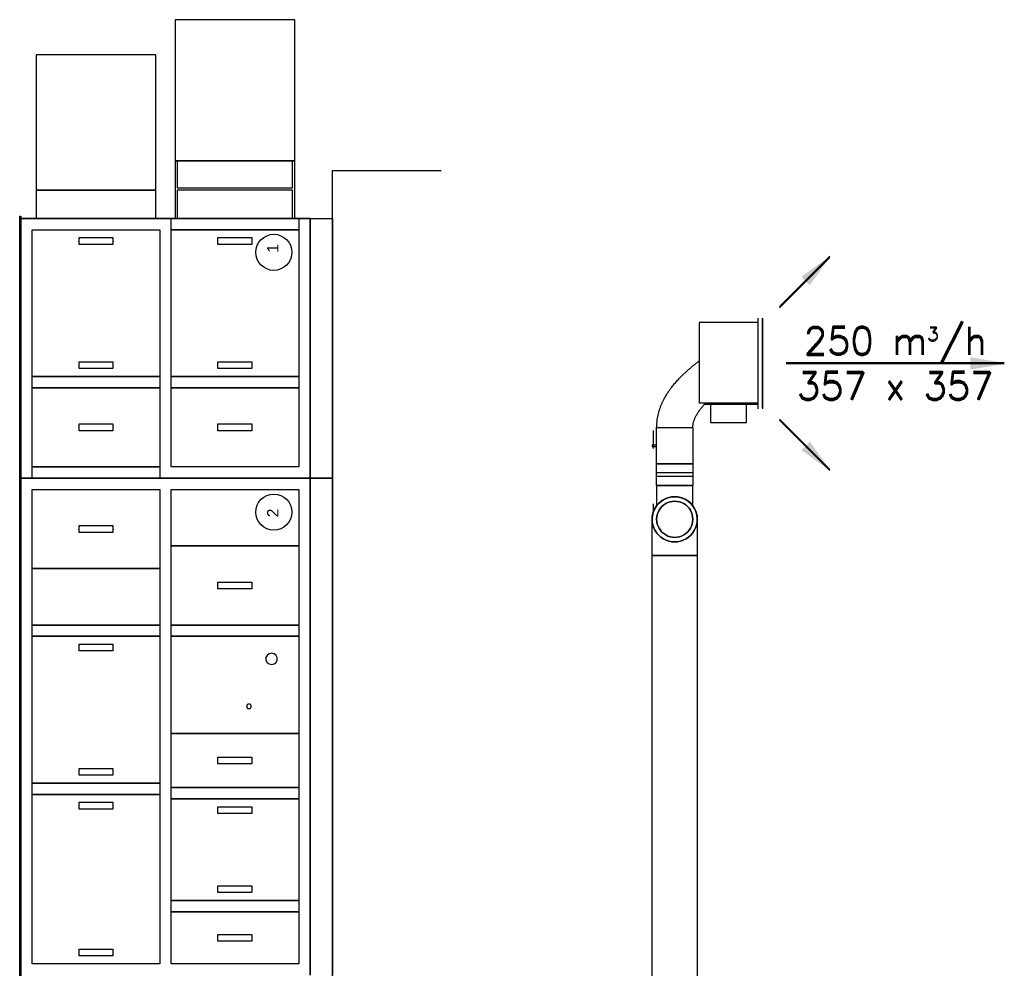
# Model space of a CAD drawing. Header units: millimetres. Extents: x 295542 to 440356, y 17772 to 133669.
# Tile 73 of 73: x 433749 to 438107, y 52875 to 57075. Entities that reach past the tile are written whole.
import ezdxf

# ---------------------------------------------------------------- set-up
doc = ezdxf.new("R2010")
doc.units = ezdxf.units.MM
for name, color, linetype in [('0_centrale', 130, 'Continuous'), ('FLUID-N4', 7, 'Continuous'), ('FLUID-N4-120-ARRGR', 7, 'Continuous')]:
    doc.layers.add(name, color=color, linetype=linetype)
doc.styles.add('FDBES', font='simplex.shx')
doc.styles.get("Standard").update_dxf_attribs({"font": 'arial.ttf'})
doc.linetypes.add('ZIGZAG', pattern='A,0.0001,-0.2,[131,ltypeshp.shx,S=0.2,R=0,X=-0.2,Y=0],-0.4,[131,ltypeshp.shx,S=0.2,R=180,X=0.2,Y=0],-0.2', length=0.8001)
doc.dimstyles.new('FDBES', dxfattribs={"dimscale": 50, "dimtxt": 4, "dimasz": 2.5, "dimexe": 0.8, "dimexo": 2, "dimgap": 1, "dimtad": 1, "dimdsep": 46, "dimtxsty": 'FDBES', "dimcen": 2.5, "dimclrd": 4, "dimclre": 5, "dimadec": 0, "dimazin": 0, "dimtfac": 1, "dimtmove": 0, "dimatfit": 3, "dimfxl": 1, "dimarcsym": 0})

# ---------------------------------------------------------------- blocks, each defined once
blk = doc.blocks.new('*U197')
at = {"color": 160, "linetype": 'Continuous', "lineweight": -2}
for p, q in [((-1500, 0, 100), (-1500, 0, -100)), ((1500, 0, -100), (1500, 0, 100))]:
    blk.add_line(p, q, dxfattribs=at)
at = {"color": 0, "linetype": 'ByBlock', "lineweight": -2}
for p, q in [((1500, 0, -100), (-1500, 0, -100)), ((-1500, 0, 100), (1500, 0, 100))]:
    blk.add_line(p, q, dxfattribs=at)
blk = doc.blocks.new('*U340')
at = {"color": 160, "linetype": 'Continuous', "lineweight": -3, "extrusion": (1, -9.43434e-49, -6.12323e-17)}
for major_axis in [(0, 0, -100), (0, 0, 100)]:
    blk.add_ellipse((0, 0), major_axis=major_axis, ratio=1, start_param=0, end_param=3.141593, dxfattribs=at)
at = {"color": 160, "linetype": 'Continuous', "lineweight": -2, "extrusion": (-1, 4.45536e-29, 6.12323e-17)}
blk.add_ellipse((0, 0), major_axis=(0, 0, 100), ratio=1, start_param=0, end_param=3.141593, dxfattribs=at)
at = {"color": 160, "linetype": 'Continuous', "lineweight": -2, "extrusion": (-1, -4.45852e-29, 6.12323e-17)}
blk.add_ellipse((0, 0), major_axis=(0, 0, -100), ratio=1, start_param=0, end_param=3.141593, dxfattribs=at)
blk = doc.blocks.new('*U203')
at = {"color": 0, "linetype": 'ByBlock', "lineweight": -2}
for p, q in [((0, 30, 100), (0, -130, 100)), ((0, -130, -100), (0, 30, -100))]:
    blk.add_line(p, q, dxfattribs=at)
at = {"color": 160, "linetype": 'Continuous', "lineweight": -2}
for p, q in [((0, -130), (0, -130, 100)), ((0, -130, -100), (0, -130))]:
    blk.add_line(p, q, dxfattribs=at)
at = {"color": 160, "linetype": 'Continuous', "lineweight": -2, "extrusion": (-1, -1.46372e-13, 3.06162e-16)}
blk.add_ellipse((0, 30), major_axis=(0, 0, 100), ratio=1, start_param=0, end_param=1.570796, dxfattribs=at)
at = {"color": 160, "linetype": 'Continuous', "lineweight": -2, "extrusion": (-1, -1.82083e-13, 6.43744e-30)}
blk.add_ellipse((0, 30), major_axis=(0, 100), ratio=1, start_param=0, end_param=1.570796, dxfattribs=at)
blk = doc.blocks.new('*U204')
at = {"color": 0, "linetype": 'ByBlock', "lineweight": -2}
for p, q in [((-178.5, 0), (-198.5, 0)), ((198.5, 0, 20), (-198.5, 0, 20)), ((178.5, 0), (-178.5, 0)), ((-178.5, 0), (-178.5, 0, -260)), ((178.5, 0, -260), (-178.5, 0, -260)), ((198.5, 0), (178.5, 0)), ((178.5, 0), (178.5, 0, -260))]:
    blk.add_line(p, q, dxfattribs=at)
at = {"color": 5, "linetype": 'Continuous', "lineweight": -3}
for p, q in [((198.5, 0, 20), (-198.5, 0, 20)), ((-198.5, 0, 20), (198.5, 0, 20))]:
    blk.add_line(p, q, dxfattribs=at)
blk = doc.blocks.new('*U339')
at = {"color": 160, "linetype": 'Continuous', "lineweight": -2}
blk.add_line((0, 0, 80), (0, 0, 18), dxfattribs=at)
blk = doc.blocks.new('*U205')
at = {"color": 160, "linetype": 'Continuous', "lineweight": -2}
for p, q in [((0, -287.5, 158), (0, -287.5, 238)), ((0, -287.5, 238), (0, -287.5, 318))]:
    blk.add_line(p, q, dxfattribs=at)
at = {"color": 160, "linetype": 'ZIGZAG', "lineweight": -2, "ltscale": 50}
for points, knots in [([(0, -287.5, 318), (0, -282.8, 317.9), (0, -273.3, 317.8), (0, -259.3, 316.5), (0, -245.5, 314.6), (0, -232.1, 312), (0, -219, 308.8), (0, -206.2, 304.9), (0, -193.8, 300.5), (0, -181.8, 295.6), (0, -170.3, 290.4), (0, -158.1, 284.2), (0, -145.3, 277), (0, -132, 268.7), (0, -119.6, 260.2), (0, -108.9, 252.3), (0, -99.7, 245.1), (0, -91.8, 238.6), (0, -84.1, 231.9), (0, -76.6, 225.2), (0, -69.4, 218.4), (0, -62.3, 211.6), (0, -55.5, 204.7), (0, -49.2, 198.3), (0, -43.4, 192.1), (0, -36.1, 184.2), (0, -27.6, 174.6), (0, -18.1, 163.4), (0, -9.5, 153), (0, -2.4, 144), (0, 3.5, 136.5), (0, 6.8, 132.2), (0, 8.5, 130)], [0, 0, 0, 0, 1.425503, 2.832824, 4.222708, 5.595876, 6.953078, 8.295417, 9.624095, 10.937965, 12.217749, 13.494493, 15.132274, 16.730366, 18.324433, 19.830759, 20.923389, 22.012002, 23.096998, 24.17828, 25.255834, 26.3295, 27.40503, 28.426754, 29.309803, 30.266073, 32.035264, 33.682913, 35.347549, 36.776584, 37.791124, 38.798422, 38.798422, 38.798422, 38.798422]), ([(0, -287.5, 158), (0, -285.7, 158), (0, -282.2, 157.9), (0, -276.9, 157.4), (0, -271.6, 156.7), (0, -266.3, 155.7), (0, -261, 154.3), (0, -255.6, 152.6), (0, -250.1, 150.7), (0, -244.6, 148.4), (0, -239, 145.8), (0, -232.7, 142.6), (0, -225.8, 138.7), (0, -218.3, 133.9), (0, -211.2, 129), (0, -204.8, 124.2), (0, -199.1, 119.7), (0, -193.9, 115.4), (0, -188.7, 110.9), (0, -183.6, 106.2), (0, -180.2, 103), (0, -178.5, 101.4)], [0, 0, 0, 0, 0.531818, 1.062237, 1.598478, 2.14646, 2.71172, 3.298483, 3.909768, 4.547381, 5.199689, 5.898758, 6.838655, 7.800917, 8.82485, 9.764192, 10.513129, 11.283721, 12.071977, 12.877219, 13.698146, 13.698146, 13.698146, 13.698146])]:
    blk.add_open_spline(points, degree=3, knots=knots, dxfattribs=at)
blk = doc.blocks.new('*U338')
at = {"color": 160, "linetype": 'Continuous', "lineweight": -3, "extrusion": (1, -9.43434e-49, -6.12323e-17)}
for major_axis in [(0, 0, -80), (0, 0, 80)]:
    blk.add_ellipse((0, 0), major_axis=major_axis, ratio=1, start_param=0, end_param=3.141593, dxfattribs=at)
at = {"color": 160, "linetype": 'Continuous', "lineweight": -3, "extrusion": (-1, 5.5692e-29, 6.12323e-17)}
blk.add_ellipse((0, 0), major_axis=(0, 0, 80), ratio=1, start_param=0, end_param=3.141593, dxfattribs=at)
at = {"color": 160, "linetype": 'Continuous', "lineweight": -3, "extrusion": (-1, -5.5692e-29, 6.12323e-17)}
blk.add_ellipse((0, 0), major_axis=(0, 0, -80), ratio=1, start_param=0, end_param=3.141593, dxfattribs=at)
blk = doc.blocks.new('*U206')
at = {"color": 160, "linetype": 'Continuous', "lineweight": -2}
for p, q in [((-47.5, 0, 80), (-47.5, 0, -80)), ((47.5, 0, -80), (47.5, 0, 80))]:
    blk.add_line(p, q, dxfattribs=at)
at = {"color": 0, "linetype": 'ByBlock', "lineweight": -2}
for p, q in [((47.5, 0, -80), (-47.5, 0, -80)), ((-47.5, 0, 80), (47.5, 0, 80))]:
    blk.add_line(p, q, dxfattribs=at)
at = {"color": 5, "linetype": 'Continuous', "lineweight": -3}
for p, q in [((-7.5, 0, -80), (-7.5, 0, 80)), ((7.5, 0, -80), (7.5, 0, 80))]:
    blk.add_line(p, q, dxfattribs=at)
blk = doc.blocks.new('*U207')
at = {"color": 160, "linetype": 'Continuous', "lineweight": -2}
for p, q in [((-80, 0, 80), (-80, 0, -80)), ((80, 0, -80), (80, 0, 80))]:
    blk.add_line(p, q, dxfattribs=at)
at = {"color": 0, "linetype": 'ByBlock', "lineweight": -2}
for p, q in [((80, 0, -80), (-80, 0, -80)), ((-80, 0, 80), (-40, 0, 80)), ((-40, 0, 80), (-4, 0, 80)), ((56.6, 0, 96), (-11.3, 0, 96)), ((4, 0, 99.2), (-4, 0, 99.2)), ((-4, 0, 80), (-4, 0, 99.2)), ((-4, 0, 80), (4, 0, 80)), ((4, 0, 99.2), (4, 0, 80)), ((4, 0, 80), (40, 0, 80)), ((40, 0, 80), (80, 0, 80)), ((67.9, 0, 96), (56.6, 0, 96))]:
    blk.add_line(p, q, dxfattribs=at)
blk = doc.blocks.new('*U337')
at = {"color": 160, "linetype": 'Continuous', "lineweight": -3, "extrusion": (1, -9.43434e-49, -6.12323e-17)}
for major_axis in [(0, 0, -80), (0, 0, 80)]:
    blk.add_ellipse((0, 0), major_axis=major_axis, ratio=1, start_param=0, end_param=3.141593, dxfattribs=at)
blk = doc.blocks.new('*U336')
at = {"color": 0, "linetype": 'ByBlock', "lineweight": -2}
blk.add_line((0, -67.9, 96), (0, -28, 96), dxfattribs=at)
at = {"color": 160, "linetype": 'Continuous', "lineweight": -3, "extrusion": (1, -7.4988e-33, 6.12323e-17)}
for major_axis in [(0, 0, -80), (0, 0, 80)]:
    blk.add_ellipse((0, 0), major_axis=major_axis, ratio=1, start_param=0, end_param=3.141593, dxfattribs=at)
blk = doc.blocks.new('*U335')
at = {"color": 160, "linetype": 'Continuous', "lineweight": -3, "extrusion": (1, -9.43434e-49, -6.12323e-17)}
for major_axis, start_param, end_param in [((0, 0, -100), 0.643503, 3.141593), ((0, 0, -100), 0, 0.643503), ((0, 0, 100), 0, 3.141593)]:
    blk.add_ellipse((0, 0), major_axis=major_axis, ratio=1, start_param=start_param, end_param=end_param, dxfattribs=at)
at = {"color": 160, "linetype": 'Continuous', "lineweight": -3, "extrusion": (-1, 4.45536e-29, 6.12323e-17)}
for start_param, end_param in [(0, 2.49809), (2.49809, 3.141593)]:
    blk.add_ellipse((0, 0), major_axis=(0, 0, 100), ratio=1, start_param=start_param, end_param=end_param, dxfattribs=at)
at = {"color": 5, "linetype": 'Continuous', "lineweight": -3, "extrusion": (1, -9.43434e-49, -6.12323e-17)}
blk.add_ellipse((0, 0), major_axis=(0, 0, -100), ratio=1, start_param=0, end_param=0.643503, dxfattribs=at)
blk.add_ellipse((0, 0), major_axis=(0, 0, -100), ratio=1, start_param=0, end_param=0.643503, dxfattribs=at)
at = {"color": 160, "linetype": 'Continuous', "lineweight": -3, "extrusion": (-1, -4.45852e-29, 6.12323e-17)}
blk.add_ellipse((0, 0), major_axis=(0, 0, -100), ratio=1, start_param=0, end_param=3.141593, dxfattribs=at)
blk = doc.blocks.new('*U334')
at = {"color": 160, "linetype": 'Continuous', "lineweight": -2, "extrusion": (-1, -1.24914e-16, 1.05319e-16)}
blk.add_ellipse((0, 0), major_axis=(0, 60, -80), ratio=1, start_param=0, end_param=0.643504, dxfattribs=at)
blk = doc.blocks.new('*U333')
at = {"color": 160, "linetype": 'Continuous', "lineweight": -2}
for p, q in [((0, 150, 80), (0, 150)), ((0, 150), (0, 150, -80))]:
    blk.add_line(p, q, dxfattribs=at)
at = {"color": 0, "linetype": 'ByBlock', "lineweight": -2}
for p, q in [((0, 60, 80), (0, 150, 80)), ((0, 150, -80), (0, 60, -80))]:
    blk.add_line(p, q, dxfattribs=at)
at = {"color": 160, "linetype": 'Continuous', "lineweight": -3, "extrusion": (1, 1.83697e-16, -1.16018e-28)}
for major_axis, start_param, end_param in [((0, 100), 0, 3.141593), ((0, -100), 1.570796, 3.141593), ((0, -100), 0, 1.570796)]:
    blk.add_ellipse((0, 0), major_axis=major_axis, ratio=1, start_param=start_param, end_param=end_param, dxfattribs=at)
at = {"color": 160, "linetype": 'Continuous', "lineweight": -2, "extrusion": (-1, -1.83697e-16, 1.16018e-28)}
blk.add_ellipse((0, 0), major_axis=(0, 100), ratio=1, start_param=0, end_param=1.570796, dxfattribs=at)
blk = doc.blocks.new('*U208')
at = {"color": 5, "linetype": 'Continuous', "lineweight": -3}
blk.add_line((0, 198.5, 20), (0, -198.5, 20), dxfattribs=at)
blk.add_line((0, 198.5, 20), (0, -198.5, 20), dxfattribs=at)
at = {"color": 0, "linetype": 'ByBlock', "lineweight": -2}
for p, q in [((0, -178.5), (0, -173.7)), ((0, -178.5, -50), (0, -178.5)), ((0, -178.5, -130), (0, -178.5, -50)), ((0, -178.5, -210), (0, -178.5, -130)), ((0, -178.5, -235.9), (0, -178.5, -210)), ((0, -258.5, -50), (0, -178.5, -50)), ((0, -178.5, -210), (0, -258.5, -210)), ((0, -193.7), (0, -198.5)), ((0, -193.7, 20), (0, -198.5, 20)), ((0, -258.5, -130), (0, -258.5, -50)), ((0, -258.5, -210), (0, -258.5, -130))]:
    blk.add_line(p, q, dxfattribs=at)
blk = doc.blocks.new('*U109')
at = {"color": 3, "insert": (48.29, 0), "char_height": 12, "attachment_point": 5, "style": 'FDBES'}
blk.add_mtext('250 m{\\A2;\\H0.5x;3}/h\\P357 x 357', dxfattribs=at)
blk.add_mtext('250 m{\\A2;\\H0.5x;3}/h\\P357 x 357', dxfattribs=at)
blk.add_mtext('250 m{\\A2;\\H0.5x;3}/h\\P357 x 357', dxfattribs=at)
blk.add_mtext('250 m{\\A2;\\H0.5x;3}/h\\P357 x 357', dxfattribs=at)
blk.add_mtext('250 m{\\A2;\\H0.5x;3}/h\\P357 x 357', dxfattribs=at)
blk.add_mtext('250 m{\\A2;\\H0.5x;3}/h\\P357 x 357', dxfattribs=at)
blk.add_mtext('250 m{\\A2;\\H0.5x;3}/h\\P357 x 357', dxfattribs=at)
blk.add_mtext('250 m{\\A2;\\H0.5x;3}/h\\P357 x 357', dxfattribs=at)
at = {"color": 5}
blk.add_leader([(96.57, 0), (0, 0)], dimstyle='FDBES', override={"dimscale": 6, "dimclrd": 5}, dxfattribs=at)
blk.add_leader([(96.57, 0), (0, 0)], dimstyle='FDBES', override={"dimscale": 6, "dimclrd": 5}, dxfattribs=at)
blk.add_leader([(96.57, 0), (0, 0)], dimstyle='FDBES', override={"dimscale": 6, "dimclrd": 5}, dxfattribs=at)
blk.add_leader([(96.57, 0), (0, 0)], dimstyle='FDBES', override={"dimscale": 6, "dimclrd": 5}, dxfattribs=at)
blk.add_leader([(96.57, 0), (0, 0)], dimstyle='FDBES', override={"dimscale": 6, "dimclrd": 5}, dxfattribs=at)
blk.add_leader([(96.57, 0), (0, 0)], dimstyle='FDBES', override={"dimscale": 6, "dimclrd": 5}, dxfattribs=at)
blk.add_leader([(96.57, 0), (0, 0)], dimstyle='FDBES', override={"dimscale": 6, "dimclrd": 5}, dxfattribs=at)
blk.add_leader([(96.57, 0), (0, 0)], dimstyle='FDBES', override={"dimscale": 6, "dimclrd": 5}, dxfattribs=at)
blk = doc.blocks.new('*U110')
at = {"color": 5}
blk.add_leader([(22.27, 22.27), (0, 0)], dimstyle='FDBES', override={"dimscale": 6, "dimclrd": 5}, dxfattribs=at)
blk.add_leader([(22.27, 22.27), (0, 0)], dimstyle='FDBES', override={"dimscale": 6, "dimclrd": 5}, dxfattribs=at)
blk.add_leader([(22.27, 22.27), (0, 0)], dimstyle='FDBES', override={"dimscale": 6, "dimclrd": 5}, dxfattribs=at)
blk.add_leader([(22.27, 22.27), (0, 0)], dimstyle='FDBES', override={"dimscale": 6, "dimclrd": 5}, dxfattribs=at)
blk.add_leader([(22.27, 22.27), (0, 0)], dimstyle='FDBES', override={"dimscale": 6, "dimclrd": 5}, dxfattribs=at)
blk.add_leader([(22.27, 22.27), (0, 0)], dimstyle='FDBES', override={"dimscale": 6, "dimclrd": 5}, dxfattribs=at)
blk.add_leader([(22.27, 22.27), (0, 0)], dimstyle='FDBES', override={"dimscale": 6, "dimclrd": 5}, dxfattribs=at)
blk.add_leader([(22.27, 22.27), (0, 0)], dimstyle='FDBES', override={"dimscale": 6, "dimclrd": 5}, dxfattribs=at)
blk = doc.blocks.new('*U111')
at = {"color": 5}
blk.add_leader([(22.27, -22.27), (0, 0)], dimstyle='FDBES', override={"dimscale": 6, "dimclrd": 5}, dxfattribs=at)
blk.add_leader([(22.27, -22.27), (0, 0)], dimstyle='FDBES', override={"dimscale": 6, "dimclrd": 5}, dxfattribs=at)
blk.add_leader([(22.27, -22.27), (0, 0)], dimstyle='FDBES', override={"dimscale": 6, "dimclrd": 5}, dxfattribs=at)
blk.add_leader([(22.27, -22.27), (0, 0)], dimstyle='FDBES', override={"dimscale": 6, "dimclrd": 5}, dxfattribs=at)
blk.add_leader([(22.27, -22.27), (0, 0)], dimstyle='FDBES', override={"dimscale": 6, "dimclrd": 5}, dxfattribs=at)
blk.add_leader([(22.27, -22.27), (0, 0)], dimstyle='FDBES', override={"dimscale": 6, "dimclrd": 5}, dxfattribs=at)
blk.add_leader([(22.27, -22.27), (0, 0)], dimstyle='FDBES', override={"dimscale": 6, "dimclrd": 5}, dxfattribs=at)
blk.add_leader([(22.27, -22.27), (0, 0)], dimstyle='FDBES', override={"dimscale": 6, "dimclrd": 5}, dxfattribs=at)
blk = doc.blocks.new('*U112')
at = {"color": 3, "insert": (0, 48.29), "char_height": 12, "attachment_point": 5, "rotation": 90, "style": 'FDBES'}
blk.add_mtext('250 m{\\A2;\\H0.5x;3}/h\\P357 x 357', dxfattribs=at)
blk.add_mtext('250 m{\\A2;\\H0.5x;3}/h\\P357 x 357', dxfattribs=at)
blk.add_mtext('250 m{\\A2;\\H0.5x;3}/h\\P357 x 357', dxfattribs=at)
blk.add_mtext('250 m{\\A2;\\H0.5x;3}/h\\P357 x 357', dxfattribs=at)
blk.add_mtext('250 m{\\A2;\\H0.5x;3}/h\\P357 x 357', dxfattribs=at)
blk.add_mtext('250 m{\\A2;\\H0.5x;3}/h\\P357 x 357', dxfattribs=at)
blk.add_mtext('250 m{\\A2;\\H0.5x;3}/h\\P357 x 357', dxfattribs=at)
blk.add_mtext('250 m{\\A2;\\H0.5x;3}/h\\P357 x 357', dxfattribs=at)
at = {"color": 5}
blk.add_leader([(0, 96.57), (0, 0)], dimstyle='FDBES', override={"dimscale": 6, "dimclrd": 5}, dxfattribs=at)
blk.add_leader([(0, 96.57), (0, 0)], dimstyle='FDBES', override={"dimscale": 6, "dimclrd": 5}, dxfattribs=at)
blk.add_leader([(0, 96.57), (0, 0)], dimstyle='FDBES', override={"dimscale": 6, "dimclrd": 5}, dxfattribs=at)
blk.add_leader([(0, 96.57), (0, 0)], dimstyle='FDBES', override={"dimscale": 6, "dimclrd": 5}, dxfattribs=at)
blk.add_leader([(0, 96.57), (0, 0)], dimstyle='FDBES', override={"dimscale": 6, "dimclrd": 5}, dxfattribs=at)
blk.add_leader([(0, 96.57), (0, 0)], dimstyle='FDBES', override={"dimscale": 6, "dimclrd": 5}, dxfattribs=at)
blk.add_leader([(0, 96.57), (0, 0)], dimstyle='FDBES', override={"dimscale": 6, "dimclrd": 5}, dxfattribs=at)
blk.add_leader([(0, 96.57), (0, 0)], dimstyle='FDBES', override={"dimscale": 6, "dimclrd": 5}, dxfattribs=at)
blk = doc.blocks.new('*U113')
at = {"color": 5}
blk.add_leader([(-22.27, 22.27), (0, 0)], dimstyle='FDBES', override={"dimscale": 6, "dimclrd": 5}, dxfattribs=at)
blk.add_leader([(-22.27, 22.27), (0, 0)], dimstyle='FDBES', override={"dimscale": 6, "dimclrd": 5}, dxfattribs=at)
blk.add_leader([(-22.27, 22.27), (0, 0)], dimstyle='FDBES', override={"dimscale": 6, "dimclrd": 5}, dxfattribs=at)
blk.add_leader([(-22.27, 22.27), (0, 0)], dimstyle='FDBES', override={"dimscale": 6, "dimclrd": 5}, dxfattribs=at)
blk.add_leader([(-22.27, 22.27), (0, 0)], dimstyle='FDBES', override={"dimscale": 6, "dimclrd": 5}, dxfattribs=at)
blk.add_leader([(-22.27, 22.27), (0, 0)], dimstyle='FDBES', override={"dimscale": 6, "dimclrd": 5}, dxfattribs=at)
blk.add_leader([(-22.27, 22.27), (0, 0)], dimstyle='FDBES', override={"dimscale": 6, "dimclrd": 5}, dxfattribs=at)
blk.add_leader([(-22.27, 22.27), (0, 0)], dimstyle='FDBES', override={"dimscale": 6, "dimclrd": 5}, dxfattribs=at)
blk = doc.blocks.new('*U114')
at = {"color": 5}
blk.add_leader([(22.27, 22.27), (0, 0)], dimstyle='FDBES', override={"dimscale": 6, "dimclrd": 5}, dxfattribs=at)
blk.add_leader([(22.27, 22.27), (0, 0)], dimstyle='FDBES', override={"dimscale": 6, "dimclrd": 5}, dxfattribs=at)
blk.add_leader([(22.27, 22.27), (0, 0)], dimstyle='FDBES', override={"dimscale": 6, "dimclrd": 5}, dxfattribs=at)
blk.add_leader([(22.27, 22.27), (0, 0)], dimstyle='FDBES', override={"dimscale": 6, "dimclrd": 5}, dxfattribs=at)
blk.add_leader([(22.27, 22.27), (0, 0)], dimstyle='FDBES', override={"dimscale": 6, "dimclrd": 5}, dxfattribs=at)
blk.add_leader([(22.27, 22.27), (0, 0)], dimstyle='FDBES', override={"dimscale": 6, "dimclrd": 5}, dxfattribs=at)
blk.add_leader([(22.27, 22.27), (0, 0)], dimstyle='FDBES', override={"dimscale": 6, "dimclrd": 5}, dxfattribs=at)
blk.add_leader([(22.27, 22.27), (0, 0)], dimstyle='FDBES', override={"dimscale": 6, "dimclrd": 5}, dxfattribs=at)

msp = doc.modelspace()

# ---------------------------------------------------------------- linework, layer by layer
at = {"layer": '0_centrale'}
for p, q in [((434966.969, 57074.899, -66773.527), (434436.969, 57074.899, -66773.527)), ((434436.969, 57074.899, -66773.527), (434436.969, 56449.899, -66773.527)), ((434966.969, 56449.899, -66773.527), (434966.969, 57074.899, -66773.527)), ((434351.969, 56919.899, -66773.527), (433821.969, 56919.899, -66773.527)), ((433821.969, 56919.899, -66773.527), (433821.969, 56319.899, -66773.527)), ((434351.969, 56319.899, -66773.527), (434351.969, 56919.899, -66773.527)), ((434966.969, 56449.899, -66773.527), (434436.969, 56449.899, -66773.527)), ((434436.969, 56449.899, -66773.527), (434436.969, 56194.899, -66773.527)), ((434436.969, 56449.899, -66773.527), (434966.969, 56449.899, -66773.527)), ((434956.969, 56449.899, -66773.527), (434446.969, 56449.899, -66773.527)), ((434446.969, 56449.899, -66773.527), (434446.969, 56329.899, -66773.527)), ((434956.969, 56329.899, -66773.527), (434956.969, 56449.899, -66773.527)), ((434966.969, 56194.899, -66773.527), (434966.969, 56449.899, -66773.527)), ((435134.469, 50147.297, -66773.527), (435134.469, 56407.06, -66773.527)), ((435134.469, 56407.06, -66773.527), (435615.484, 56407.06, -66773.527)), ((434351.969, 56319.899, -66773.527), (433821.969, 56319.899, -66773.527)), ((433821.969, 56319.899, -66773.527), (433821.969, 56194.899, -66773.527)), ((433821.969, 56319.899, -66773.527), (434351.969, 56319.899, -66773.527)), ((434351.969, 56194.899, -66773.527), (434351.969, 56319.899, -66773.527)), ((434446.969, 56329.899, -66773.527), (434956.969, 56329.899, -66773.527)), ((434956.969, 56319.899, -66773.527), (434446.969, 56319.899, -66773.527)), ((434446.969, 56319.899, -66773.527), (434446.969, 56194.899, -66773.527)), ((434956.969, 56194.899, -66773.527), (434956.969, 56319.899, -66773.527)), ((433749.469, 55034.899, -66773.527), (433749.469, 56204.899, -66773.527)), ((433749.469, 56204.899, -66773.527), (433754.469, 56204.899, -66773.527)), ((433754.469, 56204.899, -66773.527), (433754.469, 55034.899, -66773.527)), ((435034.469, 56194.899, -66773.527), (433754.469, 56194.899, -66773.527)), ((433754.469, 56194.899, -66773.527), (433754.469, 56194.899, -66773.527)), ((433754.469, 56194.899, -66773.527), (435034.469, 56194.899, -66773.527)), ((433754.469, 56194.899, -66773.527), (433754.469, 56194.899, -66773.527)), ((433754.469, 56194.899, -66773.527), (433754.469, 55044.899, -66773.527)), ((433754.469, 55044.899, -66773.527), (433754.469, 56194.899, -66773.527)), ((433821.969, 56194.899, -66773.527), (434351.969, 56194.899, -66773.527)), ((434419.469, 56144.899, -66773.527), (434419.469, 56194.899, -66773.527)), ((434419.469, 56194.899, -66773.527), (434984.469, 56194.899, -66773.527)), ((434436.969, 56194.899, -66773.527), (434966.969, 56194.899, -66773.527)), ((434446.969, 56194.899, -66773.527), (434956.969, 56194.899, -66773.527)), ((434984.469, 56194.899, -66773.527), (434984.469, 56144.899, -66773.527)), ((435034.469, 56194.899, -66773.527), (435034.469, 56194.899, -66773.527)), ((435034.469, 56194.899, -66773.527), (435034.469, 56194.899, -66773.527)), ((435034.469, 56194.899, -66773.527), (435034.469, 55044.899, -66773.527)), ((435034.469, 55044.899, -66773.527), (435034.469, 56194.899, -66773.527)), ((435034.469, 55044.899, -66773.527), (435034.469, 56194.899, -66773.527)), ((435034.469, 56194.899, -66773.527), (435134.469, 56194.899, -66773.527)), ((435034.469, 55044.899, -66773.527), (435034.469, 56194.899, -66773.527)), ((435034.469, 56194.899, -66773.527), (435134.469, 56194.899, -66773.527)), ((435134.469, 56194.899, -66773.527), (435134.469, 55044.899, -66773.527)), ((435134.469, 56194.899, -66773.527), (435134.469, 55044.899, -66773.527)), ((433804.469, 55494.899, -66773.527), (433804.469, 56144.899, -66773.527)), ((433804.469, 56144.899, -66773.527), (434369.469, 56144.899, -66773.527)), ((434369.469, 56144.899, -66773.527), (434369.469, 55494.899, -66773.527)), ((434984.469, 56144.899, -66773.527), (434419.469, 56144.899, -66773.527)), ((434419.469, 55494.899, -66773.527), (434419.469, 56144.899, -66773.527)), ((434419.469, 56144.899, -66773.527), (434984.469, 56144.899, -66773.527)), ((434984.469, 56144.899, -66773.527), (434984.469, 55494.899, -66773.527)), ((434011.969, 56079.899, -66773.527), (434011.969, 56109.899, -66773.527)), ((434011.969, 56109.899, -66773.527), (434161.969, 56109.899, -66773.527)), ((434161.969, 56109.899, -66773.527), (434161.969, 56079.899, -66773.527)), ((434626.969, 56079.899, -66773.527), (434626.969, 56109.899, -66773.527)), ((434626.969, 56109.899, -66773.527), (434776.969, 56109.899, -66773.527)), ((434776.969, 56109.899, -66773.527), (434776.969, 56079.899, -66773.527)), ((434161.969, 56079.899, -66773.527), (434011.969, 56079.899, -66773.527)), ((434776.969, 56079.899, -66773.527), (434626.969, 56079.899, -66773.527)), ((434011.969, 55529.899, -66773.527), (434011.969, 55559.899, -66773.527)), ((434011.969, 55559.899, -66773.527), (434161.969, 55559.899, -66773.527)), ((434161.969, 55529.899, -66773.527), (434011.969, 55529.899, -66773.527)), ((434161.969, 55559.899, -66773.527), (434161.969, 55529.899, -66773.527)), ((434626.969, 55529.899, -66773.527), (434626.969, 55559.899, -66773.527)), ((434626.969, 55559.899, -66773.527), (434776.969, 55559.899, -66773.527)), ((434776.969, 55529.899, -66773.527), (434626.969, 55529.899, -66773.527)), ((434776.969, 55559.899, -66773.527), (434776.969, 55529.899, -66773.527)), ((433804.469, 55444.899, -66773.527), (433804.469, 55494.899, -66773.527)), ((433804.469, 55494.899, -66773.527), (434369.469, 55494.899, -66773.527)), ((434369.469, 55494.899, -66773.527), (433804.469, 55494.899, -66773.527)), ((434369.469, 55494.899, -66773.527), (434369.469, 55444.899, -66773.527)), ((434984.469, 55494.899, -66773.527), (434419.469, 55494.899, -66773.527)), ((434419.469, 55444.899, -66773.527), (434419.469, 55494.899, -66773.527)), ((434419.469, 55494.899, -66773.527), (434984.469, 55494.899, -66773.527)), ((434419.469, 55444.899, -66773.527), (434419.469, 55494.899, -66773.527)), ((434419.469, 55494.899, -66773.527), (434984.469, 55494.899, -66773.527)), ((434984.469, 55494.899, -66773.527), (434984.469, 55444.899, -66773.527)), ((434984.469, 55494.899, -66773.527), (434984.469, 55444.899, -66773.527)), ((433804.469, 55094.899, -66773.527), (433804.469, 55444.899, -66773.527)), ((433804.469, 55444.899, -66773.527), (434369.469, 55444.899, -66773.527)), ((433804.469, 55094.899, -66773.527), (433804.469, 55444.899, -66773.527)), ((433804.469, 55444.899, -66773.527), (434369.469, 55444.899, -66773.527)), ((434369.469, 55444.899, -66773.527), (433804.469, 55444.899, -66773.527)), ((434369.469, 55444.899, -66773.527), (434369.469, 55094.899, -66773.527)), ((434369.469, 55444.899, -66773.527), (434369.469, 55094.899, -66773.527)), ((434984.469, 55444.899, -66773.527), (434419.469, 55444.899, -66773.527)), ((434419.469, 55094.899, -66773.527), (434419.469, 55444.899, -66773.527)), ((434419.469, 55444.899, -66773.527), (434984.469, 55444.899, -66773.527)), ((434984.469, 55444.899, -66773.527), (434419.469, 55444.899, -66773.527)), ((434419.469, 55094.899, -66773.527), (434419.469, 55444.899, -66773.527)), ((434419.469, 55444.899, -66773.527), (434984.469, 55444.899, -66773.527)), ((434984.469, 55444.899, -66773.527), (434984.469, 55094.899, -66773.527)), ((434984.469, 55444.899, -66773.527), (434984.469, 55094.899, -66773.527)), ((434011.969, 55254.899, -66773.527), (434011.969, 55284.899, -66773.527)), ((434011.969, 55284.899, -66773.527), (434161.969, 55284.899, -66773.527)), ((434011.969, 55254.899, -66773.527), (434011.969, 55284.899, -66773.527)), ((434011.969, 55284.899, -66773.527), (434161.969, 55284.899, -66773.527)), ((434161.969, 55284.899, -66773.527), (434161.969, 55254.899, -66773.527)), ((434161.969, 55284.899, -66773.527), (434161.969, 55254.899, -66773.527)), ((434626.969, 55254.899, -66773.527), (434626.969, 55284.899, -66773.527)), ((434626.969, 55284.899, -66773.527), (434776.969, 55284.899, -66773.527)), ((434626.969, 55254.899, -66773.527), (434626.969, 55284.899, -66773.527)), ((434626.969, 55284.899, -66773.527), (434776.969, 55284.899, -66773.527)), ((434776.969, 55284.899, -66773.527), (434776.969, 55254.899, -66773.527)), ((434776.969, 55284.899, -66773.527), (434776.969, 55254.899, -66773.527)), ((434161.969, 55254.899, -66773.527), (434011.969, 55254.899, -66773.527)), ((434161.969, 55254.899, -66773.527), (434011.969, 55254.899, -66773.527)), ((434776.969, 55254.899, -66773.527), (434626.969, 55254.899, -66773.527)), ((434776.969, 55254.899, -66773.527), (434626.969, 55254.899, -66773.527)), ((433804.469, 55044.899, -66773.527), (433804.469, 55094.899, -66773.527)), ((433804.469, 55094.899, -66773.527), (434369.469, 55094.899, -66773.527)), ((434369.469, 55094.899, -66773.527), (433804.469, 55094.899, -66773.527)), ((433804.469, 55044.899, -66773.527), (433804.469, 55094.899, -66773.527)), ((433804.469, 55094.899, -66773.527), (434369.469, 55094.899, -66773.527)), ((434369.469, 55094.899, -66773.527), (433804.469, 55094.899, -66773.527)), ((434369.469, 55094.899, -66773.527), (434369.469, 55044.899, -66773.527)), ((434369.469, 55094.899, -66773.527), (434369.469, 55044.899, -66773.527)), ((434984.469, 55094.899, -66773.527), (434419.469, 55094.899, -66773.527)), ((434984.469, 55094.899, -66773.527), (434419.469, 55094.899, -66773.527)), ((433749.469, 52834.899, -66773.527), (433749.469, 55054.899, -66773.527)), ((433749.469, 55054.899, -66773.527), (433754.469, 55054.899, -66773.527)), ((433754.469, 55054.899, -66773.527), (433754.469, 52834.899, -66773.527)), ((435034.469, 55044.899, -66773.527), (433754.469, 55044.899, -66773.527)), ((433754.469, 55044.899, -66773.527), (433754.469, 55044.899, -66773.527)), ((433754.469, 55044.899, -66773.527), (435034.469, 55044.899, -66773.527)), ((433754.469, 55044.899, -66773.527), (433754.469, 55044.899, -66773.527)), ((435034.469, 55044.899, -66773.527), (433754.469, 55044.899, -66773.527)), ((433754.469, 55044.899, -66773.527), (433754.469, 55044.899, -66773.527)), ((433754.469, 55044.899, -66773.527), (435034.469, 55044.899, -66773.527)), ((433754.469, 55044.899, -66773.527), (433754.469, 55044.899, -66773.527)), ((433754.469, 55044.899, -66773.527), (433754.469, 52844.899, -66773.527)), ((433754.469, 52844.899, -66773.527), (433754.469, 55044.899, -66773.527)), ((434369.469, 55044.899, -66773.527), (433804.469, 55044.899, -66773.527)), ((434369.469, 55044.899, -66773.527), (433804.469, 55044.899, -66773.527)), ((435034.469, 55044.899, -66773.527), (435034.469, 55044.899, -66773.527)), ((435034.469, 55044.899, -66773.527), (435034.469, 55044.899, -66773.527)), ((435134.469, 55044.899, -66773.527), (435034.469, 55044.899, -66773.527)), ((435134.469, 55044.899, -66773.527), (435034.469, 55044.899, -66773.527)), ((435034.469, 55044.899, -66773.527), (435034.469, 55044.899, -66773.527)), ((435034.469, 55044.899, -66773.527), (435034.469, 55044.899, -66773.527)), ((435034.469, 55044.899, -66773.527), (435034.469, 52844.899, -66773.527)), ((435034.469, 52844.899, -66773.527), (435034.469, 55044.899, -66773.527)), ((435034.469, 52844.899, -66773.527), (435034.469, 55044.899, -66773.527)), ((435034.469, 55044.899, -66773.527), (435134.469, 55044.899, -66773.527)), ((435034.469, 52844.899, -66773.527), (435034.469, 55044.899, -66773.527)), ((435034.469, 55044.899, -66773.527), (435134.469, 55044.899, -66773.527)), ((435134.469, 55044.899, -66773.527), (435134.469, 52844.899, -66773.527)), ((435134.469, 55044.899, -66773.527), (435134.469, 52844.899, -66773.527)), ((433754.469, 55034.899, -66773.527), (433749.469, 55034.899, -66773.527)), ((433804.469, 54644.899, -66773.527), (433804.469, 54994.899, -66773.527)), ((433804.469, 54994.899, -66773.527), (434369.469, 54994.899, -66773.527)), ((434369.469, 54994.899, -66773.527), (434369.469, 54644.899, -66773.527)), ((434419.469, 54744.899, -66773.527), (434419.469, 54994.899, -66773.527)), ((434419.469, 54994.899, -66773.527), (434984.469, 54994.899, -66773.527)), ((434984.469, 54994.899, -66773.527), (434984.469, 54744.899, -66773.527)), ((434011.969, 54804.899, -66773.527), (434011.969, 54834.899, -66773.527)), ((434011.969, 54834.899, -66773.527), (434161.969, 54834.899, -66773.527)), ((434161.969, 54834.899, -66773.527), (434161.969, 54804.899, -66773.527)), ((434161.969, 54804.899, -66773.527), (434011.969, 54804.899, -66773.527)), ((434984.469, 54744.899, -66773.527), (434419.469, 54744.899, -66773.527)), ((434419.469, 54394.899, -66773.527), (434419.469, 54744.899, -66773.527)), ((434419.469, 54744.899, -66773.527), (434984.469, 54744.899, -66773.527)), ((434984.469, 54744.899, -66773.527), (434984.469, 54394.899, -66773.527)), ((433804.469, 54394.899, -66773.527), (433804.469, 54644.899, -66773.527)), ((433804.469, 54644.899, -66773.527), (434369.469, 54644.899, -66773.527)), ((434369.469, 54644.899, -66773.527), (433804.469, 54644.899, -66773.527)), ((434369.469, 54644.899, -66773.527), (434369.469, 54394.899, -66773.527)), ((434626.969, 54554.899, -66773.527), (434626.969, 54584.899, -66773.527)), ((434626.969, 54584.899, -66773.527), (434776.969, 54584.899, -66773.527)), ((434776.969, 54584.899, -66773.527), (434776.969, 54554.899, -66773.527)), ((434776.969, 54554.899, -66773.527), (434626.969, 54554.899, -66773.527)), ((433804.469, 54344.899, -66773.527), (433804.469, 54394.899, -66773.527)), ((433804.469, 54394.899, -66773.527), (434369.469, 54394.899, -66773.527)), ((434369.469, 54394.899, -66773.527), (433804.469, 54394.899, -66773.527)), ((434369.469, 54394.899, -66773.527), (434369.469, 54344.899, -66773.527)), ((434984.469, 54394.899, -66773.527), (434419.469, 54394.899, -66773.527)), ((434419.469, 54344.899, -66773.527), (434419.469, 54394.899, -66773.527)), ((434419.469, 54394.899, -66773.527), (434984.469, 54394.899, -66773.527)), ((434984.469, 54394.899, -66773.527), (434984.469, 54344.899, -66773.527)), ((433804.469, 53694.899, -66773.527), (433804.469, 54344.899, -66773.527)), ((433804.469, 54344.899, -66773.527), (434369.469, 54344.899, -66773.527)), ((434369.469, 54344.899, -66773.527), (433804.469, 54344.899, -66773.527)), ((434369.469, 54344.899, -66773.527), (434369.469, 53694.899, -66773.527)), ((434984.469, 54344.899, -66773.527), (434419.469, 54344.899, -66773.527)), ((434419.469, 53914.899, -66773.527), (434419.469, 54344.899, -66773.527)), ((434419.469, 54344.899, -66773.527), (434984.469, 54344.899, -66773.527)), ((434984.469, 54344.899, -66773.527), (434984.469, 53914.899, -66773.527)), ((434011.969, 54279.899, -66773.527), (434011.969, 54309.899, -66773.527)), ((434011.969, 54309.899, -66773.527), (434161.969, 54309.899, -66773.527)), ((434161.969, 54309.899, -66773.527), (434161.969, 54279.899, -66773.527)), ((434161.969, 54279.899, -66773.527), (434011.969, 54279.899, -66773.527)), ((434844.421, 54260.487, -66773.527), (434839.469, 54250.463, -66773.527)), ((434853.344, 54267.424, -66773.527), (434844.421, 54260.487, -66773.527)), ((434864.469, 54269.899, -66773.527), (434853.344, 54267.424, -66773.527)), ((434875.595, 54267.424, -66773.527), (434864.469, 54269.899, -66773.527)), ((434884.517, 54260.487, -66773.527), (434875.595, 54267.424, -66773.527)), ((434889.469, 54250.463, -66773.527), (434884.517, 54260.487, -66773.527)), ((434839.469, 54250.463, -66773.527), (434839.469, 54239.336, -66773.527)), ((434839.469, 54239.336, -66773.527), (434844.421, 54229.311, -66773.527)), ((434844.421, 54229.311, -66773.527), (434853.344, 54222.375, -66773.527)), ((434853.344, 54222.375, -66773.527), (434864.469, 54219.899, -66773.527)), ((434864.469, 54219.899, -66773.527), (434875.595, 54222.375, -66773.527)), ((434875.595, 54222.375, -66773.527), (434884.517, 54229.311, -66773.527)), ((434884.517, 54229.311, -66773.527), (434889.469, 54239.336, -66773.527)), ((434889.469, 54239.336, -66773.527), (434889.469, 54250.463, -66773.527)), ((434756.45, 54041.134, -66773.527), (434754.469, 54037.125, -66773.527)), ((434754.469, 54037.125, -66773.527), (434754.469, 54032.674, -66773.527)), ((434760.019, 54043.909, -66773.527), (434756.45, 54041.134, -66773.527)), ((434764.469, 54044.899, -66773.527), (434760.019, 54043.909, -66773.527)), ((434768.919, 54043.909, -66773.527), (434764.469, 54044.899, -66773.527)), ((434772.489, 54041.134, -66773.527), (434768.919, 54043.909, -66773.527)), ((434774.469, 54037.125, -66773.527), (434772.489, 54041.134, -66773.527)), ((434774.469, 54032.674, -66773.527), (434774.469, 54037.125, -66773.527)), ((434754.469, 54032.674, -66773.527), (434756.45, 54028.664, -66773.527)), ((434756.45, 54028.664, -66773.527), (434760.019, 54025.889, -66773.527)), ((434760.019, 54025.889, -66773.527), (434764.469, 54024.899, -66773.527)), ((434764.469, 54024.899, -66773.527), (434768.919, 54025.889, -66773.527)), ((434768.919, 54025.889, -66773.527), (434772.489, 54028.664, -66773.527)), ((434772.489, 54028.664, -66773.527), (434774.469, 54032.674, -66773.527)), ((434984.469, 53914.899, -66773.527), (434419.469, 53914.899, -66773.527)), ((434419.469, 53674.899, -66773.527), (434419.469, 53914.899, -66773.527)), ((434419.469, 53914.899, -66773.527), (434984.469, 53914.899, -66773.527)), ((434984.469, 53914.899, -66773.527), (434984.469, 53674.899, -66773.527)), ((434626.969, 53779.899, -66773.527), (434626.969, 53809.899, -66773.527)), ((434626.969, 53809.899, -66773.527), (434776.969, 53809.899, -66773.527)), ((434776.969, 53779.899, -66773.527), (434626.969, 53779.899, -66773.527)), ((434776.969, 53809.899, -66773.527), (434776.969, 53779.899, -66773.527)), ((434011.969, 53729.899, -66773.527), (434011.969, 53759.899, -66773.527)), ((434011.969, 53759.899, -66773.527), (434161.969, 53759.899, -66773.527)), ((434161.969, 53759.899, -66773.527), (434161.969, 53729.899, -66773.527)), ((433804.469, 53644.899, -66773.527), (433804.469, 53694.899, -66773.527)), ((433804.469, 53694.899, -66773.527), (434369.469, 53694.899, -66773.527)), ((434369.469, 53694.899, -66773.527), (433804.469, 53694.899, -66773.527)), ((434161.969, 53729.899, -66773.527), (434011.969, 53729.899, -66773.527)), ((434369.469, 53694.899, -66773.527), (434369.469, 53644.899, -66773.527)), ((433804.469, 52894.899, -66773.527), (433804.469, 53644.899, -66773.527)), ((433804.469, 53644.899, -66773.527), (434369.469, 53644.899, -66773.527)), ((434369.469, 53644.899, -66773.527), (433804.469, 53644.899, -66773.527)), ((434369.469, 53644.899, -66773.527), (434369.469, 52894.899, -66773.527)), ((434984.469, 53674.899, -66773.527), (434419.469, 53674.899, -66773.527)), ((434419.469, 53624.899, -66773.527), (434419.469, 53674.899, -66773.527)), ((434419.469, 53674.899, -66773.527), (434984.469, 53674.899, -66773.527)), ((434984.469, 53674.899, -66773.527), (434984.469, 53624.899, -66773.527)), ((434011.969, 53579.899, -66773.527), (434011.969, 53609.899, -66773.527)), ((434011.969, 53609.899, -66773.527), (434161.969, 53609.899, -66773.527)), ((434161.969, 53609.899, -66773.527), (434161.969, 53579.899, -66773.527)), ((434984.469, 53624.899, -66773.527), (434419.469, 53624.899, -66773.527)), ((434419.469, 53174.899, -66773.527), (434419.469, 53624.899, -66773.527)), ((434419.469, 53624.899, -66773.527), (434984.469, 53624.899, -66773.527)), ((434984.469, 53624.899, -66773.527), (434984.469, 53174.899, -66773.527)), ((434161.969, 53579.899, -66773.527), (434011.969, 53579.899, -66773.527)), ((434626.969, 53559.899, -66773.527), (434626.969, 53589.899, -66773.527)), ((434626.969, 53589.899, -66773.527), (434776.969, 53589.899, -66773.527)), ((434776.969, 53559.899, -66773.527), (434626.969, 53559.899, -66773.527)), ((434776.969, 53589.899, -66773.527), (434776.969, 53559.899, -66773.527)), ((434626.969, 53209.899, -66773.527), (434626.969, 53239.899, -66773.527)), ((434626.969, 53239.899, -66773.527), (434776.969, 53239.899, -66773.527)), ((434776.969, 53209.899, -66773.527), (434626.969, 53209.899, -66773.527)), ((434776.969, 53239.899, -66773.527), (434776.969, 53209.899, -66773.527)), ((434984.469, 53174.899, -66773.527), (434419.469, 53174.899, -66773.527)), ((434419.469, 53124.899, -66773.527), (434419.469, 53174.899, -66773.527)), ((434419.469, 53174.899, -66773.527), (434984.469, 53174.899, -66773.527)), ((434984.469, 53174.899, -66773.527), (434984.469, 53124.899, -66773.527)), ((434984.469, 53124.899, -66773.527), (434419.469, 53124.899, -66773.527)), ((434419.469, 52894.899, -66773.527), (434419.469, 53124.899, -66773.527)), ((434419.469, 53124.899, -66773.527), (434984.469, 53124.899, -66773.527)), ((434984.469, 53124.899, -66773.527), (434984.469, 52894.899, -66773.527)), ((434626.969, 52994.899, -66773.527), (434626.969, 53024.899, -66773.527)), ((434626.969, 53024.899, -66773.527), (434776.969, 53024.899, -66773.527)), ((434776.969, 52994.899, -66773.527), (434626.969, 52994.899, -66773.527)), ((434776.969, 53024.899, -66773.527), (434776.969, 52994.899, -66773.527)), ((434011.969, 52929.899, -66773.527), (434011.969, 52959.899, -66773.527)), ((434011.969, 52959.899, -66773.527), (434161.969, 52959.899, -66773.527)), ((434161.969, 52959.899, -66773.527), (434161.969, 52929.899, -66773.527)), ((434161.969, 52929.899, -66773.527), (434011.969, 52929.899, -66773.527)), ((434369.469, 52894.899, -66773.527), (433804.469, 52894.899, -66773.527)), ((434984.469, 52894.899, -66773.527), (434419.469, 52894.899, -66773.527))]:
    msp.add_line(p, q, dxfattribs=at)
for centre in [(434874.469, 56044.899, -66773.527), (434874.469, 54894.899, -66773.527)]:
    msp.add_circle(centre, 80, dxfattribs=at)

# ---------------------------------------------------------------- block references
at = {"layer": 'FLUID-N4', "color": 160, "linetype": 'Continuous', "extrusion": (1, -1.22465e-16, -9.86076e-32), "rotation": 360}
msp.add_blockref('*U204', (55555.422, -116861.035, 437016.522), dxfattribs=at)
at = {"layer": 'FLUID-N4', "color": 160, "linetype": 'Continuous', "extrusion": (1, -1.83697e-16, 3.06162e-16), "rotation": 270}
for name, p in [('*U208', (55550.666, -120822.592, 437016.522)), ('*U203', (54832.915, -116162.326, 436648.522))]:
    msp.add_blockref(name, p, dxfattribs=at)
at = {"layer": 'FLUID-N4', "color": 160, "linetype": 'Continuous', "extrusion": (-1, 0, -1.83697e-16)}
for name, p, rotation in [('*U205', (-55555.422, -117119.535, -436886.522), 90), ('*U207', (-55187.915, -117399.826, -436648.522), 180), ('*U339', (-55292.166, -120822.592, -436886.522), 90), ('*U206', (-55060.415, -117399.826, -436648.522), 180)]:
    msp.add_blockref(name, p, dxfattribs=dict(at, rotation=rotation))
at = {"layer": 'FLUID-N4', "color": 160, "linetype": 'Continuous', "extrusion": (1, 0, 6.12323e-17), "rotation": 270}
for name, p in [('*U333', (54862.915, -117399.826, 436648.522)), ('*U335', (54862.915, -117554.826, 436648.522)), ('*U340', (54862.915, -116792.326, 436648.522)), ('*U334', (54862.915, -117644.826, 436648.522)), ('*U338', (54862.915, -118692.326, 436648.522)), ('*U337', (54862.915, -117734.826, 436648.522))]:
    msp.add_blockref(name, p, dxfattribs=at)
at = {"layer": 'FLUID-N4', "color": 160, "linetype": 'Continuous', "extrusion": (-1, -1.22465e-16, -6.12323e-17), "rotation": 270}
msp.add_blockref('*U336', (-54862.915, -117862.326, -436648.522), dxfattribs=at)
at = {"layer": 'FLUID-N4', "color": 160, "linetype": 'Continuous', "extrusion": (-1, 2.16489e-16, 3.2792e-17), "rotation": 180}
msp.add_blockref('*U197', (-53202.915, -116132.326, -436648.522), dxfattribs=at)
at = {"layer": 'FLUID-N4-120-ARRGR', "xscale": 10, "yscale": 10, "zscale": 10}
for name, p, rotation in [('*U110', (437112.232, 55804.633, -116861.035), 360), ('*U113', (437112.232, 55799.877, -120822.592), 270), ('*U109', (437141.522, 55555.422, -116861.035), 360), ('*U112', (437141.522, 55550.666, -120822.592), 270), ('*U111', (437112.232, 55306.211, -116861.035), 360), ('*U114', (437112.232, 55301.455, -120822.592), 270)]:
    msp.add_blockref(name, p, dxfattribs=dict(at, rotation=rotation))

# ---------------------------------------------------------------- texts
at = {"layer": '0_centrale'}
for s, p in [('1', (434894.469, 56042.994, -66773.527)), ('2', (434894.469, 54871.566, -66773.527))]:
    msp.add_text(s, height=50, rotation=90, dxfattribs=at).set_placement(p)

doc.saveas('drawing.dxf')
